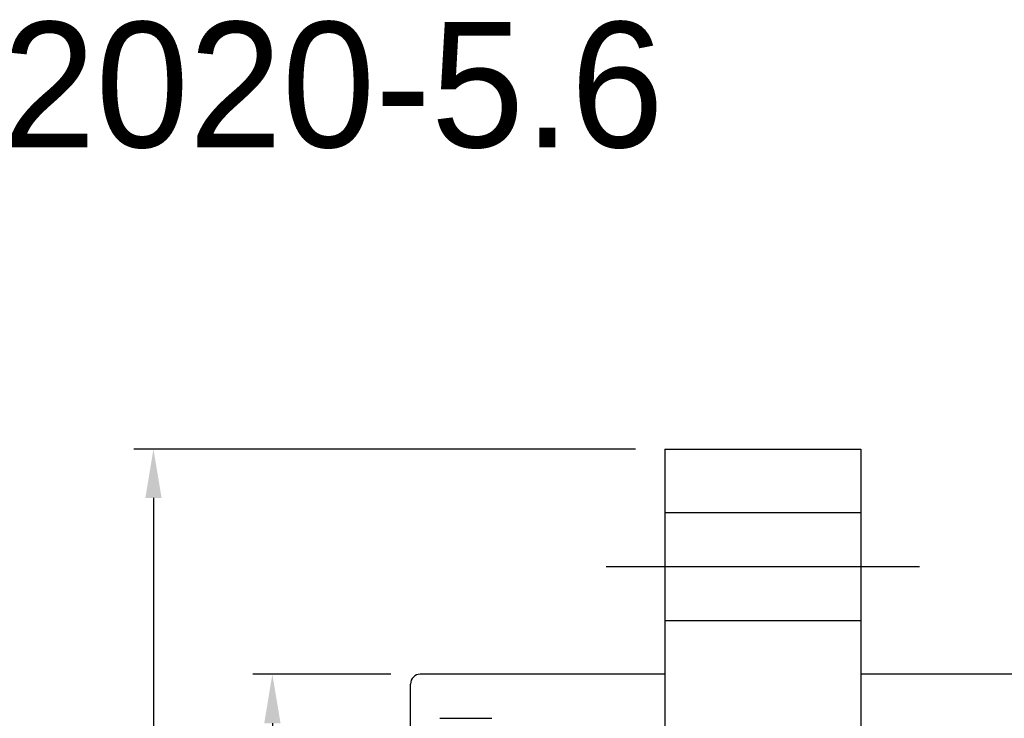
# Model space of a CAD drawing. Header units: millimetres. Extents: x 2 to 201, y -2 to 101.
# Tile 17 of 56: x 97 to 148, y 65 to 100. Entities that reach past the tile are written whole.
import ezdxf
from ezdxf.lldxf.tags import DXFTag

# ---------------------------------------------------------------- set-up
doc = ezdxf.new("R2010")
doc.units = ezdxf.units.MM
doc.header["$LTSCALE"] = 0.1
doc.layers.get('DEFPOINTS').update_dxf_attribs({"linetype": 'CONTINUOUS'})
doc.layers.add('layer 1', color=7, linetype='CONTINUOUS')
doc.styles.add('DIM-7', font='SIMPLEX.shx', dxfattribs={"width": 0.7, "bigfont": 'chineset.shx'})
tags = doc.linetypes.add('DASHED', pattern=[25.72, 12.86, -12.86]).pattern_tags.tags
tags[6:7] = [DXFTag(74, 4), DXFTag(75, 0), DXFTag(340, '0'), DXFTag(46, 0.0), DXFTag(50, 0.0), DXFTag(44, 0.0), DXFTag(45, 0.0)]
tags[4:5] = [DXFTag(74, 4), DXFTag(75, 0), DXFTag(340, '0'), DXFTag(46, 0.0), DXFTag(50, 0.0), DXFTag(44, 0.0), DXFTag(45, 0.0)]
doc.dimstyles.new('CNS', dxfattribs={"dimtxt": 3.5, "dimasz": 2.5, "dimexe": 1, "dimexo": 1.5, "dimgap": 0.09, "dimtad": 0, "dimdsep": 46, "dimtxsty": 'DIM-7', "dimcen": 0.09, "dimclrd": 1, "dimclre": 1, "dimclrt": 4, "dimadec": 0, "dimazin": 0, "dimtfac": 1, "dimtix": 1, "dimtmove": 2, "dimatfit": 3, "dimfxl": 1, "dimtvp": 0.971429, "dimtolj": 1, "dimarcsym": 0})

# ---------------------------------------------------------------- blocks, each defined once
blk = doc.blocks.new('*D5')
at = {"layer": 'DEFPOINTS', "color": 0, "transparency": 16777216}
for p in [(117.901, 66.881), (110.343, 27.881), (117.901, 27.881)]:
    blk.add_point(p, dxfattribs=at)
at = {"layer": 'layer 1', "lineweight": -2, "transparency": 16777216}
for p, q in [((116.401, 66.881), (109.343, 66.881)), ((110.343, 64.381), (110.343, 30.381)), ((116.401, 27.881), (109.343, 27.881))]:
    blk.add_line(p, q, dxfattribs=at)
at = {"layer": 'layer 1', "transparency": 16777216}
for points in [[(109.927, 64.381), (110.76, 64.381), (110.343, 66.881)], [(109.927, 30.381), (110.76, 30.381), (110.343, 27.881)]]:
    blk.add_solid(points, dxfattribs=at)
at = {"layer": 'layer 1', "transparency": 16777216, "insert": (107.793, 47.381), "char_height": 3.5, "attachment_point": 5, "rotation": 90, "style": 'DIM-7'}
blk.add_mtext('\\A1;%%c39', dxfattribs=at)
blk = doc.blocks.new('*D10')
at = {"layer": 'DEFPOINTS', "color": 0, "transparency": 16777216}
for p in [(130.401, 78.381), (104.268, 16.381), (130.401, 16.381)]:
    blk.add_point(p, dxfattribs=at)
at = {"layer": 'layer 1', "lineweight": -2, "transparency": 16777216}
for p, q in [((128.901, 78.381), (103.268, 78.381)), ((104.268, 75.881), (104.268, 18.881)), ((128.901, 16.381), (103.268, 16.381))]:
    blk.add_line(p, q, dxfattribs=at)
at = {"layer": 'layer 1', "transparency": 16777216}
for points in [[(103.852, 75.881), (104.685, 75.881), (104.268, 78.381)], [(103.852, 18.881), (104.685, 18.881), (104.268, 16.381)]]:
    blk.add_solid(points, dxfattribs=at)
at = {"layer": 'layer 1', "transparency": 16777216, "insert": (101.718, 47.381), "char_height": 3.5, "attachment_point": 5, "rotation": 90, "style": 'DIM-7'}
blk.add_mtext('\\A1;%%C62', dxfattribs=at)

msp = doc.modelspace()

# ---------------------------------------------------------------- linework, layer by layer
at = {"layer": 'layer 1', "linetype": 'Continuous'}
for p, q in [((130.401, 78.381), (130.401, 16.381)), ((130.401, 78.381), (140.401, 78.381)), ((140.401, 78.381), (140.401, 16.381)), ((130.401, 66.881), (117.901, 66.881)), ((188.901, 66.881), (140.401, 66.881)), ((117.401, 27.881), (117.401, 66.381))]:
    msp.add_line(p, q, dxfattribs=at)
at = {"layer": 'layer 1', "linetype": 'DASHED'}
for p, q in [((130.401, 75.131), (140.401, 75.131)), ((130.401, 69.631), (140.401, 69.631)), ((118.901, 64.631), (121.551, 64.631))]:
    msp.add_line(p, q, dxfattribs=at)
at = {"layer": 'layer 1'}
msp.add_line((127.401, 72.381), (143.401, 72.381), dxfattribs=at)
at = {"layer": 'layer 1', "linetype": 'Continuous'}
msp.add_arc((117.901, 66.381), 0.5, 90, 180, dxfattribs=at)

# ---------------------------------------------------------------- texts
at = {"layer": 'layer 1'}
msp.add_text('SFY02020-5.6', height=6.4, dxfattribs=at).set_placement((75.151, 93.788))

# ---------------------------------------------------------------- dimensions: what is measured, and where the dimension line sits
for base, p1, p2, text, picture, middle in [((104.268, 16.381), (130.401, 78.381), (130.401, 16.381), '%%C<>', '*D10', (101.718, 47.381)), ((110.343, 27.881), (117.901, 66.881), (117.901, 27.881), '%%c<>', '*D5', (107.793, 47.381))]:
    dim = msp.add_linear_dim(base=base, p1=p1, p2=p2, angle=90, text=text, dimstyle='CNS', override={"dimgap": 0.8, "dimtad": 1, "dimclrd": 256, "dimclre": 256, "dimclrt": 256, "dimadec": 2, "dimazin": 2, "dimtmove": 1, "dimatfit": 0}, dxfattribs=at)
    dim.commit()
    dim.dimension.update_dxf_attribs({"geometry": picture, "text_midpoint": middle})

doc.saveas('drawing.dxf')
